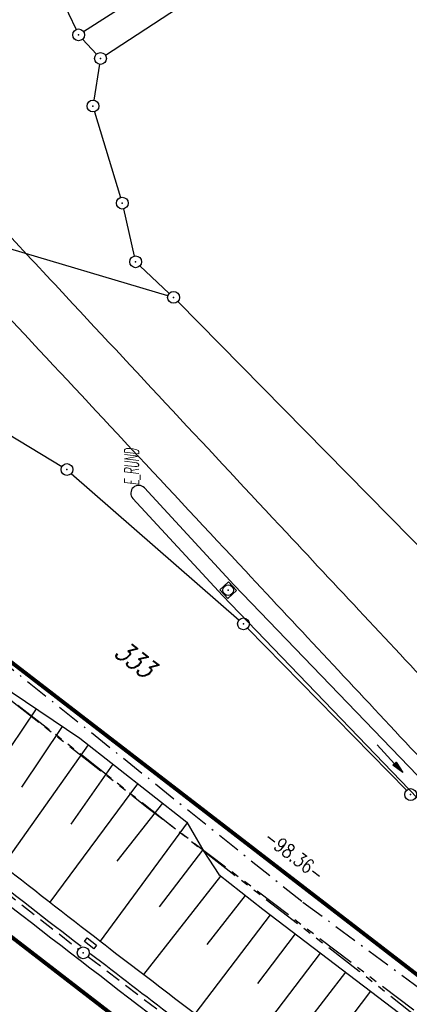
# Model space of a CAD drawing. Extents: x 448150 to 449332, y 437108 to 438384.
# Tile 143 of 172: x 449162 to 449212, y 437390 to 437515. Entities that reach past the tile are written whole.
import ezdxf

# ---------------------------------------------------------------- set-up
doc = ezdxf.new("R2010")
doc.units = 0
doc.header["$LTSCALE"] = 2
doc.header["$MEASUREMENT"] = 0
for name, pattern in [('AUSGEZOGEN', [0]), ('BAB-FM2', [2.6, 1.5, -0.5, 0.1, -0.5]), ('GESTRICH-X2', [1.5, 1, -0.5]), ('PHANTOMX2', [5, 2.5, -0.5, 0.5, -0.5, 0.5, -0.5])]:
    doc.linetypes.add(name, pattern=pattern)
doc.layers.get('0').update_dxf_attribs({"linetype": 'AUSGEZOGEN'})
for name, color, linetype in [('213-ABSTAND', 8, 'AUSGEZOGEN'), ('213-FLSTNR', 8, 'AUSGEZOGEN'), ('213-GRENZL', 8, 'AUSGEZOGEN'), ('213-GRENZL-BAB', 7, 'AUSGEZOGEN'), ('213-GRENZP', 8, 'AUSGEZOGEN'), ('ANMERKUNG', 7, 'CONTINUOUS'), ('BAB_FM', 5, 'BAB-FM2'), ('BOESCHG', 250, 'AUSGEZOGEN'), ('FBRTOP', 250, 'AUSGEZOGEN'), ('KANAL', 7, 'GESTRICH-X2'), ('Lichtwellenleiter COLT', 46, 'PHANTOMX2'), ('Lichtwellenleiter GLH', 46, 'PHANTOMX2'), ('MULDE', 250, 'AUSGEZOGEN'), ('PFEILTOP', 200, 'AUSGEZOGEN'), ('SCHLITZRINNE', 200, 'AUSGEZOGEN'), ('SCHSYMBOL', 200, 'AUSGEZOGEN'), ('STRASSE', 250, 'AUSGEZOGEN')]:
    doc.layers.add(name, color=color, linetype=linetype)
doc.styles.add('ROMANS', font='romans.shx', dxfattribs={"width": 0.8})

# ---------------------------------------------------------------- blocks, each defined once
blk = doc.blocks.new('GST')
at = {"color": 0}
blk.add_circle((0, 0), 0.75, dxfattribs=at)
blk.add_point((0, 0), dxfattribs=at)
blk = doc.blocks.new('13')
blk.add_lwpolyline([(0.76, 1.22), (-0.75, 1.22), (-0.75, 1.8), (0.76, 1.8)], close=True)
at = {"rotation": 180}
blk.add_blockref('GST', (0, 0), dxfattribs=at)
blk = doc.blocks.new('PFEIL2')
at = {"color": 0}
for p, q in [((0.88, 0), (-2.4, -0.01)), ((0.88, -0.27), (0.88, 0.28)), ((0.88, 0.28), (2.43, 0.01)), ((0.91, 0.27), (0.88, 0.26)), ((0.97, 0.26), (0.88, 0.25)), ((1.02, 0.25), (0.88, 0.23)), ((1.07, 0.24), (0.88, 0.21)), ((1.13, 0.23), (0.88, 0.19)), ((1.18, 0.22), (0.88, 0.17)), ((1.24, 0.21), (0.88, 0.15)), ((1.29, 0.21), (0.88, 0.14)), ((1.34, 0.2), (0.88, 0.12)), ((1.4, 0.19), (0.88, 0.1)), ((1.45, 0.18), (0.88, 0.08)), ((1.51, 0.17), (0.88, 0.06)), ((1.56, 0.16), (0.88, 0.04)), ((1.61, 0.15), (0.88, 0.02)), ((1.67, 0.14), (0.88, 0.01)), ((1.72, 0.13), (0.88, -0.01)), ((1.78, 0.12), (0.88, -0.03)), ((1.83, 0.11), (0.88, -0.05)), ((1.88, 0.1), (0.88, -0.07)), ((1.94, 0.09), (0.88, -0.09)), ((2.05, 0.08), (0.88, -0.12)), ((1.99, 0.08), (0.88, -0.11)), ((2.1, 0.07), (0.88, -0.14)), ((2.15, 0.06), (0.88, -0.16)), ((2.21, 0.05), (0.88, -0.18)), ((2.26, 0.04), (0.88, -0.2)), ((2.32, 0.03), (0.88, -0.22)), ((2.37, 0.02), (0.88, -0.23)), ((2.42, 0.01), (0.88, -0.25)), ((2.43, 0.01), (0.88, -0.27))]:
    blk.add_line(p, q, dxfattribs=at)
blk = doc.blocks.new('20')
blk.add_lwpolyline([(-0.75, -0.75), (0.75, -0.75), (0.75, 0.75), (-0.75, 0.75)], close=True)
blk.add_circle((0, 0), 0.676)
blk.add_point((0, 0))

msp = doc.modelspace()

# ---------------------------------------------------------------- hatches: boundary and pattern name
at = {"layer": 'SCHLITZRINNE'}
h = msp.add_hatch(dxfattribs=at)
h.set_pattern_fill('_USER', color=256, scale=1.5, angle=45, style=0, pattern_type=0)
h.set_pattern_definition([(0.19809, (448696.2442, 437758.0261), (-0.005186, 1.499991), [])])
edge = h.paths.add_edge_path()
edge.add_arc((450103.94, 439168.64), 1992.85, 225.25393, 225.3265)
edge.add_arc((450104.38, 439169.08), 1993.47, 225.3265, 225.68551)
edge.add_arc((450114.11, 439179.05), 2007.4, 225.68551, 226.04327)
edge.add_arc((450116.37, 439181.4), 2010.66, 226.04327, 226.40034)
edge.add_arc((450108.35, 439172.97), 1999.02, 226.40034, 226.75845)
edge.add_arc((450107.36, 439171.92), 1997.58, 226.75845, 227.1169)
edge.add_arc((450114.22, 439179.31), 2007.66, 227.1169, 227.47445)
edge.add_arc((450112.04, 439176.93), 2004.44, 227.47445, 227.83238)
edge.add_arc((450107.82, 439172.27), 1998.16, 227.83238, 228.19088)
edge.add_arc((450107.66, 439172.09), 1997.92, 228.19088, 228.54975)
edge.add_arc((450107.03, 439171.38), 1996.96, 228.54975, 228.9087)
edge.add_arc((450111.57, 439176.59), 2003.87, 228.9087, 229.26596)
edge.add_arc((450119.09, 439185.32), 2015.39, 229.26596, 229.6222)
edge.add_arc((450115.13, 439180.66), 2009.28, 229.6222, 229.97992)
edge.add_arc((450101.81, 439164.79), 1988.56, 229.97992, 230.3395)
edge.add_arc((450135.91, 439205.92), 2041.98, 230.3395, 230.69914)
edge.add_arc((450015.79, 439059.17), 1852.34, 230.69914, 231.07675)
edge.add_arc((450440.04, 439584.51), 2527.6, 231.07675, 231.41321)
edge.add_arc((449605.18, 438538.21), 1189.04, 231.41321, 231.90377)
edge.add_arc((451876.6, 441435.45), 4870.53, 231.90377, 232.05412)
edge.add_arc((449764.39, 438726.67), 1435.57, 232.05412, 232.33105)
edge.add_arc((663048.57, 714993.47), 350453.47, 232.3310515, 232.3318237)
edge.add_arc((452105.71, 441751.77), 5260.88, 232.33184, 232.33814)
edge.add_arc((1083717.78, 1260087.56), 1038995.51, 232.33813988, 232.33882921)
edge.add_arc((362297.75, 325361.77), 141749.67, 52.3359582, 52.3410109, ccw=False)
edge.add_arc((130991.07, 25697.41), 520301.52, 52.3345817, 52.3359582, ccw=False)
edge.add_arc((597397.74, 629905.02), 242982.19, 232.3337962, 232.3367437)
edge.add_arc((1091510.3, 1270060.01), 1051651.24, 232.33674373, 232.33742474)
edge.add_arc((63904.41, -61307.14), 630166.93, 52.33651599, 52.33765249, ccw=False)
edge.add_line((448950.68, 437541.27), (448965.93, 437529.5))
edge.add_arc((450103.94, 439168.64), 1993.35, 225.25393, 225.3265)
edge.add_arc((450104.38, 439169.08), 1993.97, 225.3265, 225.63395)
h = msp.add_hatch(dxfattribs=at)
h.set_pattern_fill('_USER', color=256, scale=1.5, angle=45, style=0, pattern_type=0)
h.set_pattern_definition([(1.0848, (448717.7677, 437736.8698), (-0.0283982, 1.4997312), [])])
edge = h.paths.add_edge_path()
edge.add_arc((450104.38, 439169.08), 1993.97, 225.67714, 225.68551)
edge.add_arc((450114.11, 439179.05), 2007.9, 225.68551, 226.04327)
edge.add_arc((450116.37, 439181.4), 2011.16, 226.04327, 226.34876)
edge.add_arc((450103.94, 439168.64), 1992.85, 225.25393, 225.3265)
edge.add_arc((450104.38, 439169.08), 1993.47, 225.3265, 225.68551)
edge.add_arc((450114.11, 439179.05), 2007.4, 225.68551, 226.04327)
edge.add_arc((450116.37, 439181.4), 2010.66, 226.04327, 226.40034)
edge.add_arc((450108.35, 439172.97), 1999.02, 226.40034, 226.75845)
edge.add_arc((450107.36, 439171.92), 1997.58, 226.75845, 227.1169)
edge.add_arc((450114.22, 439179.31), 2007.66, 227.1169, 227.47445)
edge.add_arc((450112.04, 439176.93), 2004.44, 227.47445, 227.83238)
edge.add_arc((450107.82, 439172.27), 1998.16, 227.83238, 228.19088)
edge.add_arc((450107.66, 439172.09), 1997.92, 228.19088, 228.54975)
edge.add_arc((450107.03, 439171.38), 1996.96, 228.54975, 228.9087)
edge.add_arc((450111.57, 439176.59), 2003.87, 228.9087, 229.26596)
edge.add_arc((450119.09, 439185.32), 2015.39, 229.26596, 229.6222)
edge.add_arc((450115.13, 439180.66), 2009.28, 229.6222, 229.97992)
edge.add_arc((450101.81, 439164.79), 1988.56, 229.97992, 230.3395)
edge.add_arc((450135.91, 439205.92), 2041.98, 230.3395, 230.69914)
edge.add_arc((450015.79, 439059.17), 1852.34, 230.69914, 231.07675)
edge.add_arc((450440.04, 439584.51), 2527.6, 231.07675, 231.41321)
edge.add_arc((449605.18, 438538.21), 1189.04, 231.41321, 231.90377)
edge.add_arc((451876.6, 441435.45), 4870.53, 231.90377, 232.05412)
edge.add_arc((449764.39, 438726.67), 1435.57, 232.05412, 232.33105)
edge.add_arc((663048.57, 714993.47), 350453.47, 232.3310515, 232.3318237)
edge.add_arc((452105.71, 441751.77), 5260.88, 232.33184, 232.33814)
edge.add_arc((1083717.78, 1260087.56), 1038995.51, 232.33813988, 232.33882921)
edge.add_arc((362297.75, 325361.77), 141749.67, 52.3359582, 52.3410109, ccw=False)
edge.add_arc((130991.07, 25697.41), 520301.52, 52.3345817, 52.3359582, ccw=False)
edge.add_arc((597397.74, 629905.02), 242982.19, 232.3337962, 232.3367437)
edge.add_arc((1091510.3, 1270060.01), 1051651.24, 232.33674373, 232.33742474)
edge.add_arc((63904.41, -61307.14), 630166.93, 52.33651599, 52.33765249, ccw=False)
edge.add_line((448950.68, 437541.27), (448965.93, 437529.5))
h = msp.add_hatch(dxfattribs=at)
h.set_pattern_fill('_USER', color=256, scale=1.5, angle=45, style=0, pattern_type=0)
h.set_pattern_definition([(1.92282, (448737.9663, 437717.5835), (-0.05033, 1.4991554), [])])
edge = h.paths.add_edge_path()
edge.add_arc((450116.37, 439181.4), 2011.16, 226.39158, 226.40034)
edge.add_arc((450108.35, 439172.97), 1999.52, 226.40034, 226.75845)
edge.add_arc((450107.36, 439171.92), 1998.08, 226.75845, 227.1169)
edge.add_arc((450114.22, 439179.31), 2008.16, 227.1169, 227.47445)
edge.add_arc((450112.04, 439176.93), 2004.94, 227.47445, 227.83238)
edge.add_arc((450107.82, 439172.27), 1998.66, 227.83238, 228.06865)
edge.add_arc((450103.94, 439168.64), 1992.85, 225.25393, 225.3265)
edge.add_arc((450104.38, 439169.08), 1993.47, 225.3265, 225.68551)
edge.add_arc((450114.11, 439179.05), 2007.4, 225.68551, 226.04327)
edge.add_arc((450116.37, 439181.4), 2010.66, 226.04327, 226.40034)
edge.add_arc((450108.35, 439172.97), 1999.02, 226.40034, 226.75845)
edge.add_arc((450107.36, 439171.92), 1997.58, 226.75845, 227.1169)
edge.add_arc((450114.22, 439179.31), 2007.66, 227.1169, 227.47445)
edge.add_arc((450112.04, 439176.93), 2004.44, 227.47445, 227.83238)
edge.add_arc((450107.82, 439172.27), 1998.16, 227.83238, 228.19088)
edge.add_arc((450107.66, 439172.09), 1997.92, 228.19088, 228.54975)
edge.add_arc((450107.03, 439171.38), 1996.96, 228.54975, 228.9087)
edge.add_arc((450111.57, 439176.59), 2003.87, 228.9087, 229.26596)
edge.add_arc((450119.09, 439185.32), 2015.39, 229.26596, 229.6222)
edge.add_arc((450115.13, 439180.66), 2009.28, 229.6222, 229.97992)
edge.add_arc((450101.81, 439164.79), 1988.56, 229.97992, 230.3395)
edge.add_arc((450135.91, 439205.92), 2041.98, 230.3395, 230.69914)
edge.add_arc((450015.79, 439059.17), 1852.34, 230.69914, 231.07675)
edge.add_arc((450440.04, 439584.51), 2527.6, 231.07675, 231.41321)
edge.add_arc((449605.18, 438538.21), 1189.04, 231.41321, 231.90377)
edge.add_arc((451876.6, 441435.45), 4870.53, 231.90377, 232.05412)
edge.add_arc((449764.39, 438726.67), 1435.57, 232.05412, 232.33105)
edge.add_arc((663048.57, 714993.47), 350453.47, 232.3310515, 232.3318237)
edge.add_arc((452105.71, 441751.77), 5260.88, 232.33184, 232.33814)
edge.add_arc((1083717.78, 1260087.56), 1038995.51, 232.33813988, 232.33882921)
edge.add_arc((362297.75, 325361.77), 141749.67, 52.3359582, 52.3410109, ccw=False)
edge.add_arc((130991.07, 25697.41), 520301.52, 52.3345817, 52.3359582, ccw=False)
edge.add_arc((597397.74, 629905.02), 242982.19, 232.3337962, 232.3367437)
edge.add_arc((1091510.3, 1270060.01), 1051651.24, 232.33674373, 232.33742474)
edge.add_arc((63904.41, -61307.14), 630166.93, 52.33651599, 52.33765249, ccw=False)
edge.add_line((448950.68, 437541.27), (448965.93, 437529.5))
h = msp.add_hatch(dxfattribs=at)
h.set_pattern_fill('_USER', color=256, scale=1.5, angle=45, style=0, pattern_type=0)
h.set_pattern_definition([(5.43336, (448830.8072, 437635.437), (-0.142032, 1.4932605), [])])
edge = h.paths.add_edge_path()
edge.add_arc((450115.13, 439180.66), 2009.78, 229.70332, 229.97992)
edge.add_arc((450101.81, 439164.79), 1989.06, 229.97992, 230.3395)
edge.add_arc((450135.91, 439205.92), 2042.48, 230.3395, 230.69914)
edge.add_arc((450015.79, 439059.17), 1852.84, 230.69914, 231.07675)
edge.add_arc((450440.04, 439584.51), 2528.1, 231.07675, 231.21107)
edge.add_arc((450103.94, 439168.64), 1992.85, 225.25393, 225.3265)
edge.add_arc((450104.38, 439169.08), 1993.47, 225.3265, 225.68551)
edge.add_arc((450114.11, 439179.05), 2007.4, 225.68551, 226.04327)
edge.add_arc((450116.37, 439181.4), 2010.66, 226.04327, 226.40034)
edge.add_arc((450108.35, 439172.97), 1999.02, 226.40034, 226.75845)
edge.add_arc((450107.36, 439171.92), 1997.58, 226.75845, 227.1169)
edge.add_arc((450114.22, 439179.31), 2007.66, 227.1169, 227.47445)
edge.add_arc((450112.04, 439176.93), 2004.44, 227.47445, 227.83238)
edge.add_arc((450107.82, 439172.27), 1998.16, 227.83238, 228.19088)
edge.add_arc((450107.66, 439172.09), 1997.92, 228.19088, 228.54975)
edge.add_arc((450107.03, 439171.38), 1996.96, 228.54975, 228.9087)
edge.add_arc((450111.57, 439176.59), 2003.87, 228.9087, 229.26596)
edge.add_arc((450119.09, 439185.32), 2015.39, 229.26596, 229.6222)
edge.add_arc((450115.13, 439180.66), 2009.28, 229.6222, 229.97992)
edge.add_arc((450101.81, 439164.79), 1988.56, 229.97992, 230.3395)
edge.add_arc((450135.91, 439205.92), 2041.98, 230.3395, 230.69914)
edge.add_arc((450015.79, 439059.17), 1852.34, 230.69914, 231.07675)
edge.add_arc((450440.04, 439584.51), 2527.6, 231.07675, 231.41321)
edge.add_arc((449605.18, 438538.21), 1189.04, 231.41321, 231.90377)
edge.add_arc((451876.6, 441435.45), 4870.53, 231.90377, 232.05412)
edge.add_arc((449764.39, 438726.67), 1435.57, 232.05412, 232.33105)
edge.add_arc((663048.57, 714993.47), 350453.47, 232.3310515, 232.3318237)
edge.add_arc((452105.71, 441751.77), 5260.88, 232.33184, 232.33814)
edge.add_arc((1083717.78, 1260087.56), 1038995.51, 232.33813988, 232.33882921)
edge.add_arc((362297.75, 325361.77), 141749.67, 52.3359582, 52.3410109, ccw=False)
edge.add_arc((130991.07, 25697.41), 520301.52, 52.3345817, 52.3359582, ccw=False)
edge.add_arc((597397.74, 629905.02), 242982.19, 232.3337962, 232.3367437)
edge.add_arc((1091510.3, 1270060.01), 1051651.24, 232.33674373, 232.33742474)
edge.add_arc((63904.41, -61307.14), 630166.93, 52.33651599, 52.33765249, ccw=False)
edge.add_line((448950.68, 437541.27), (448965.93, 437529.5))

# ---------------------------------------------------------------- linework, layer by layer
at = {"layer": '213-GRENZL'}
for p, q in [((449153.86, 437547.25), (449169.56, 437514.07)), ((449170.51, 437513.8), (449185.25, 437523.28)), ((449173.29, 437510.8), (449188.67, 437520.87)), ((449170.39, 437512.84), (449172.15, 437510.94)), ((449172.54, 437509.65), (449171.82, 437505.09)), ((449171.92, 437503.63), (449175.2, 437492.75)), ((449181.21, 437480.27), (449129.48, 437495.58)), ((449175.59, 437491.3), (449176.95, 437485.31)), ((449181.38, 437480.57), (449177.67, 437484.07)), ((449182.46, 437479.53), (449241.72, 437419.33)), ((449148.62, 437470.15), (449167.76, 437458.6)), ((449168.96, 437457.72), (449190.24, 437439.11)), ((449191.32, 437438.08), (449211.48, 437417.49))]:
    msp.add_line(p, q, dxfattribs=at)
at = {"layer": '213-GRENZL-BAB', "const_width": 0.5, "flags": 128}
msp.add_lwpolyline([(449216.51, 437391.24), (449157.37, 437436.82)], dxfattribs=at)
at = {"layer": 'BAB_FM'}
msp.add_lwpolyline([(448987.24, 437575.91), (449009.21, 437556.83), (449046.71, 437551.23), (449084.13, 437482.38), (449091.61, 437482.38), (449119.91, 437465.32), (449159.34, 437434.57), (449198.35, 437403.29), (449215.64, 437390.52)], dxfattribs=at)
at = {"layer": 'BOESCHG'}
for p, q in [((449154.31, 437412.66), (449164.55, 437427.82)), ((449162.66, 437417.88), (449167.86, 437425.58)), ((449160.3, 437407.94), (449171.12, 437423.26)), ((449168.93, 437413.19), (449174.27, 437420.79)), ((449166.26, 437403.28), (449177.41, 437418.32)), ((449174.79, 437408.5), (449180.56, 437415.85)), ((449172.64, 437398.34), (449183.68, 437413.36)), ((449180.14, 437402.7), (449185.66, 437409.88)), ((449178.14, 437394.11), (449187.92, 437406.6)), ((449186.19, 437397.91), (449191.07, 437404.14)), ((449184.65, 437389.13), (449194.23, 437401.68)), ((449192.62, 437392.98), (449197.41, 437399.26)), ((449191.01, 437384.28), (449200.59, 437396.83)), ((449198.98, 437388.14), (449203.77, 437394.4)), ((449197.39, 437379.45), (449206.95, 437391.98))]:
    msp.add_line(p, q, dxfattribs=at)
msp.add_lwpolyline([(448954.69, 437501.96, -0.009019), (448976.82, 437485.78, -0.000877), (448994.47, 437472.34, 0.001124), (449008.26, 437461.84, 0.000367), (449030.9, 437444.73, 0.001371), (449036.97, 437440.17, 0.002262), (449049.18, 437431.14, -0.001268), (449071, 437415.08, -0.000443), (449090.54, 437400.58, -0.000825), (449101.01, 437392.78, -0.002277), (449101.56, 437392.36, -0.000041), (449132.44, 437368.82, -0.002303)], format="xyb", dxfattribs=at)
msp.add_lwpolyline([(449083.95, 437489.62), (449084.71, 437489.08), (449086.97, 437487.44), (449098.13, 437478.09), (449113.52, 437464.77), (449117.52, 437461.63), (449139.06, 437445.02), (449170.02, 437424.12), (449183.63, 437413.45), (449185.76, 437409.71), (449187.67, 437406.8), (449193.26, 437402.42), (449212.4, 437387.82)], dxfattribs=at)
at = {"layer": 'FBRTOP'}
for points in [[(448922.71, 437586.86, -0.000006), (448932.6, 437579.22, 0.000013), (448942.5, 437571.59, 0.000003), (448952.39, 437563.95, -0.000005), (448962.29, 437556.31, -0.000002), (448991.97, 437533.4, 0.000001), (449021.66, 437510.48, 0), (449059.52, 437481.26, 0), (449100.82, 437449.38, 0.000002), (449140.4, 437418.83, -0.000003), (449179.98, 437388.28, -0.000002), (449197.09, 437375.08, 0.000004)], [(448902.92, 437602.14, 0.000003), (448912.81, 437594.5, -0.000022)], [(448953.44, 437519.87, -0.000001), (448971.05, 437506.29, 0.000001), (449000.73, 437483.37, 0), (449038.6, 437454.15, 0), (449079.89, 437422.27, 0.000002), (449119.47, 437391.72, -0.000003), (449159.05, 437361.17, -0.000001), (449170.12, 437352.63, 0.000004)]]:
    msp.add_lwpolyline(points, format="xyb", dxfattribs=at)
at = {"layer": 'FBRTOP', "const_width": 0.5}
for points in [[(448913.54, 437574.99, -0.000006), (448923.44, 437567.35, 0.000013), (448933.33, 437559.71, 0.000003), (448943.23, 437552.07, -0.000005), (448953.12, 437544.44, -0.000002), (448982.81, 437521.52, 0.000001), (449012.49, 437498.61, 0), (449050.36, 437469.38, 0), (449091.65, 437437.51, 0.000002), (449131.24, 437406.96, -0.000003), (449170.82, 437376.41, -0.000001), (449185.28, 437365.24, 0.000004)], [(448920.89, 437584.5, -0.000006), (448930.78, 437576.87, 0.000013), (448940.68, 437569.23, 0.000003), (448950.57, 437561.59, -0.000005), (448960.47, 437553.95, -0.000002), (448990.15, 437531.04), (449019.84, 437508.13), (449057.7, 437478.9), (449099, 437447.02, 0.000002), (449138.58, 437416.47, -0.000003), (449178.16, 437385.92, -0.000002), (449194.74, 437373.12, 0.000004)], [(448901.1, 437599.78, 0.000003), (448910.99, 437592.14, -0.000022)], [(448893.75, 437590.26, 0.000003), (448903.65, 437582.63, -0.000022)], [(448965.93, 437529.5, -0.000001), (448980.36, 437518.36, 0.000001), (449010.05, 437495.44, 0.000001), (449047.91, 437466.22, 0.000001), (449089.21, 437434.34, 0.000002), (449128.79, 437403.79, -0.000003), (449168.37, 437373.24, -0.000001), (449182.13, 437362.62, 0.000004)]]:
    msp.add_lwpolyline(points, format="xyb", dxfattribs=at)
at = {"layer": 'KANAL'}
for p, q in [((449132, 437427.03), (449169.88, 437397.31)), ((449171.06, 437396.41), (449197.99, 437375.83))]:
    msp.add_line(p, q, dxfattribs=at)
at = {"layer": 'Lichtwellenleiter COLT', "flags": 128}
msp.add_lwpolyline([(448659.36, 437835.4), (448668.13, 437829.07), (448675.79, 437824.13), (448685.03, 437816.4), (448707.69, 437793.32), (448725.46, 437778.29), (448744.1, 437761.36), (448761.36, 437745.15), (448817.3, 437686.93), (448837.37, 437672.42), (448852.44, 437665.48), (448883.39, 437653.91), (448906.67, 437637.3), (448923.16, 437622.3), (448933.12, 437620.67), (448942.93, 437614.42), (448953.22, 437606.47), (448980, 437585.1), (448999.76, 437565.35), (449013.23, 437542.09), (449015.39, 437534.98), (449018.87, 437529.6), (449025.86, 437525.22), (449038.3, 437522.2), (449054.37, 437521.79), (449059.83, 437520.83), (449063.6, 437518.32), (449065.94, 437515.99), (449065.94, 437515.99), (449095.92, 437479.56), (449111.4, 437468.12), (449127.44, 437455.52), (449178.72, 437415.24), (449213.53, 437388.76)], dxfattribs=at)
at = {"layer": 'Lichtwellenleiter GLH', "flags": 128}
msp.add_lwpolyline([(448402.86, 438190.72), (448415.11, 438168.31), (448419.91, 438160.49), (448420.72, 438158.16), (448503.05, 438031.34), (448522.17, 438004.42), (448532.91, 437989.33), (448539.67, 437979.78), (448549.91, 437964.58), (448559.07, 437950.98), (448598, 437903.19), (448632.59, 437863.53), (448656.71, 437838.28), (448666.36, 437831.36), (448672.42, 437827.2), (448672.42, 437827.2), (448672.42, 437827.2), (448838.47, 437670.55), (448842.77, 437668.36), (448853.43, 437665), (448877.05, 437657.59), (448892.66, 437650.23), (448906.67, 437637.3), (448920.23, 437624.26), (448935.45, 437618.38), (448950.43, 437608.21), (448972.82, 437591), (448987.74, 437577.68), (449010.1, 437551.38), (449016.19, 437536.4), (449021.74, 437528.72), (449038.78, 437522.27), (449054.54, 437521.86), (449060.55, 437520.65), (449065.79, 437515.9), (449095.77, 437479.47), (449099.8, 437476.39), (449111.46, 437468.05), (449130.15, 437452.82), (449130.15, 437452.82), (449149.33, 437438.24), (449167.32, 437424.32), (449186.31, 437409.34), (449205.49, 437394.55), (449213.17, 437388.46)], dxfattribs=at)
at = {"layer": 'MULDE'}
for points in [[(449107.41, 437376.84, 0.000009), (449131.75, 437358.94, 0.00096)], [(449106.23, 437375.23, 0.000009), (449130.56, 437357.33, 0.000999)], [(449071.69, 437476.31), (449093.13, 437459.91, -0.000001), (449131.99, 437430.19), (449158.45, 437409.41, 0.002806), (449171.88, 437398.92, 0.002126), (449193.58, 437382.34, -0.000785), (449199.97, 437377.48, -0.000455)], [(449157.21, 437407.84, 0.002708), (449170.19, 437397.7, 0.002126)], [(449171.37, 437396.79, 0.002056), (449192.37, 437380.75, -0.000741), (449198.4, 437376.16, -0.000455)]]:
    msp.add_lwpolyline(points, format="xyb", dxfattribs=at)
for points in [[(449229.52, 437402.07), (449189.59, 437443.58), (449178.24, 437455.87)], [(449227.98, 437400.79), (449188.13, 437442.21), (449176.78, 437454.52)]]:
    msp.add_lwpolyline(points, dxfattribs=at)
msp.add_arc((449177.51, 437455.2), 1, 42.6972, 222.6972, dxfattribs=at)
at = {"layer": 'STRASSE'}
for points in [[(448965.86, 437640.13, -0.007273), (448982.54, 437630.42, -0.002597), (448992.86, 437624.15, -0.002625), (449002.99, 437617.84, -0.008673), (449018.48, 437607.7, -0.007096), (449037.02, 437594.72, -0.00359), (449045.26, 437588.67, -0.003795), (449052.98, 437582.84, -0.008023), (449064.48, 437573.71, -0.00774), (449076.1, 437563.88, -0.007299), (449087.72, 437553.42, -0.008343), (449097.6, 437543.96, -0.003025), (449110.79, 437530.75, -0.005424), (449118.02, 437523.25, -0.000071), (449129.47, 437511.12, -0.000182), (449133.91, 437506.4, -0.000004), (449139.57, 437500.4, -0.000025), (449140.46, 437499.46, -0.000258), (449147.41, 437492.06, -0.000265), (449154.17, 437484.86, -0.000843), (449162.14, 437476.33, 0.000232), (449191.08, 437445.3, 0.000211), (449212, 437422.9, 0.000153), (449230.63, 437402.99, 0.003088)], [(449006.79, 437623.87, -0.008673), (449022.49, 437613.6, -0.007096), (449041.19, 437600.5, -0.00359), (449049.52, 437594.39, -0.003795), (449057.32, 437588.49, -0.008023), (449069, 437579.22, -0.00774), (449080.79, 437569.25, -0.007299), (449092.57, 437558.65, -0.008343), (449102.62, 437549.03, -0.003025), (449115.86, 437535.75, -0.005424), (449123.2, 437528.15, -0.000071), (449134.65, 437516.01, -0.000182), (449139.1, 437511.29, -0.000004), (449144.76, 437505.29, -0.000025), (449145.65, 437504.34, -0.000258), (449152.61, 437496.95, -0.000266), (449159.37, 437489.74, -0.000843), (449167.36, 437481.19, 0.000232), (449196.29, 437450.16, 0.000211), (449217.2, 437427.78, 0.000156), (449236.12, 437407.56, 0.003088)]]:
    msp.add_lwpolyline(points, format="xyb", dxfattribs=at)

# ---------------------------------------------------------------- block references
at = {"layer": '213-GRENZP', "rotation": 322.3369009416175}
for p in [(449169.88, 437513.39), (449172.66, 437510.39), (449171.7, 437504.35), (449175.42, 437492.03), (449177.12, 437484.58), (449181.93, 437480.06), (449168.4, 437458.21), (449190.8, 437438.62), (449212.01, 437416.95)]:
    msp.add_blockref('GST', p, dxfattribs=at)
at = {"layer": 'PFEILTOP', "rotation": 312.5296695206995}
msp.add_blockref('PFEIL2', (449209.37, 437421.52), dxfattribs=at)
at = {"layer": 'SCHSYMBOL'}
for name, p, rotation in [('20', (449188.86, 437442.9), 313.3635801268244), ('13', (449170.47, 437396.86), 322.3365)]:
    msp.add_blockref(name, p, dxfattribs=dict(at, rotation=rotation))

# ---------------------------------------------------------------- texts
at = {"layer": '213-ABSTAND', "insert": (449197.25, 437409.22), "char_height": 1.8, "attachment_point": 5, "rotation": 322.3724, "style": 'ROMANS'}
msp.add_mtext('-98.36-', dxfattribs=at)
at = {"layer": '213-FLSTNR', "style": 'ROMANS', "oblique": 15, "width": 0.8}
msp.add_text('333', height=2.5, rotation=322.3369, dxfattribs=at).set_placement((449174.21, 437434.72))
at = {"layer": 'ANMERKUNG', "style": 'ROMANS', "oblique": 7, "width": 0.5}
msp.add_text('E_RUND', height=1.8, rotation=90, dxfattribs=at).set_placement((449177.51, 437456.2))

doc.saveas('drawing.dxf')
